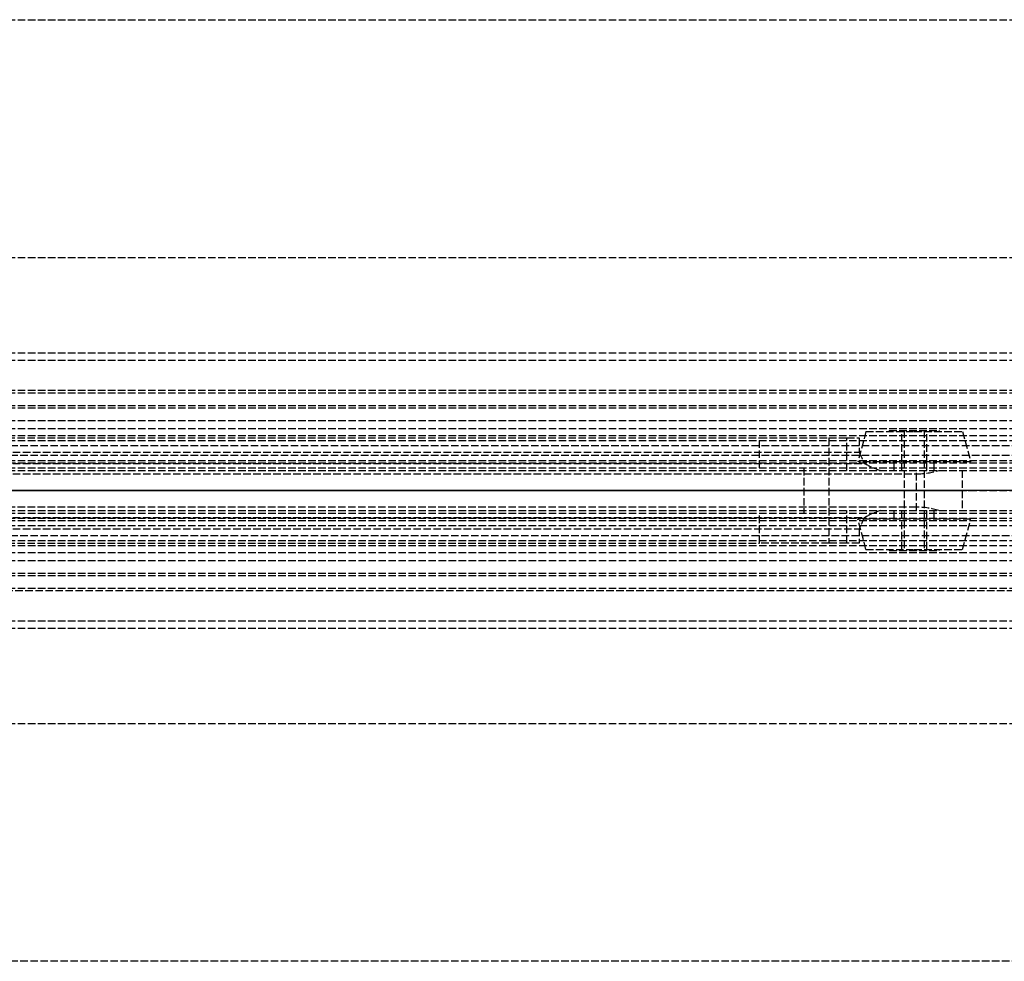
# Model space of a CAD drawing. Header units: millimetres. Extents: x -1 to 2050, y -94 to 94.
# Tile 11 of 14: x 240 to 437, y -94 to 94. Entities that reach past the tile are written whole.
import ezdxf

# ---------------------------------------------------------------- set-up
doc = ezdxf.new("R2010")
doc.units = ezdxf.units.MM
doc.header["$LTSCALE"] = 10
doc.linetypes.add('ALLCAD_Strich', pattern=[0.2, 0.15, -0.05])
doc.layers.add('BESCH_KONT_sich_schn_ansi_2d', color=40, linetype='Continuous')
doc.layers.add('BESCH_KONT_sich_schn_grun_2d', color=10, linetype='Continuous')

msp = doc.modelspace()

# ---------------------------------------------------------------- linework, layer by layer
at = {"layer": 'BESCH_KONT_sich_schn_ansi_2d', "linetype": 'ALLCAD_Strich'}
for p, q in [((0, 0, 9), (993, 0, 9)), ((0, 0, 2287.5), (995, 0, 2287.5)), ((0, 0, 2368), (2050, 0, 2368)), ((2050, 0, 2418), (0, 0, 2418)), ((0, 0, 8), (993, 0, 8)), ((0, 0, 2324), (2020, 0, 2324)), ((2020, 0, 2325.5), (0, 0, 2325.5)), ((0, 0, 2352.5), (2020, 0, 2352.5)), ((0, 0, 2326.5), (2020, 0, 2326.5)), ((0, 0, 2322), (2020, 0, 2322)), ((0, 0, 2355), (2020, 0, 2355)), ((0, 0, 2350.5), (2020, 0, 2350.5)), ((0, 0, 2350), (2020, 0, 2350)), ((0, 0, 26), (1035, 0, 26)), ((1035, 0, 2294), (0, 0, 2294)), ((0, 0, 25), (1035, 0, 25)), ((0, 0, 26), (1035, 0, 26)), ((2050, 0, 2361.5), (0, 0, 2361.5)), ((2050, 0, 2362), (0, 0, 2362)), ((0, 0, 2359), (2050, 0, 2359)), ((0, 0, 2359.5), (2050, 0, 2359.5)), ((0, 0, 2353), (2050, 0, 2353)), ((111, 0, 2328.2), (396.95, 0, 2328.2)), ((111, 0, 2326.3), (408.02, 0, 2326.3)), ((111, 0, 2324.98), (409.1, 0, 2324.98)), ((419.45, 0, 2321.2), (111, 0, 2321.2)), ((125.93, 0, 2343.2), (388.1, 0, 2343.2)), ((401.95, 0, 2339.8), (388.1, 0, 2343.2)), ((396.95, 0, 2341.03), (396.95, 0, 2328.2)), ((405.54, 0, 2339.8), (401.95, 0, 2339.8)), ((405.54, 0, 2334), (405.54, 0, 2339.8)), ((405.54, 0, 2339.8), (419.45, 0, 2339.8)), ((412.33, 0, 2322.46), (423.93, 0, 2322.46)), ((423.93, 0, 2322.46), (412.33, 0, 2322.46))]:
    msp.add_line(p, q, dxfattribs=at)
at = {"layer": 'BESCH_KONT_sich_schn_ansi_2d', "linetype": 'ALLCAD_Strich', "extrusion": (0, 1, 0)}
for radius in [11.25, 2]:
    msp.add_circle((-419, 2335), radius, dxfattribs=at)
at = {"layer": 'BESCH_KONT_sich_schn_ansi_2d', "linetype": 'ALLCAD_Strich', "extrusion": (0, -1, 0)}
for radius in [9.64, 5, 4, 2.5]:
    msp.add_circle((419, 2335), radius, dxfattribs=at)
at = {"layer": 'BESCH_KONT_sich_schn_ansi_2d', "linetype": 'ALLCAD_Strich', "extrusion": (0, 1, 0)}
for centre, radius, start, end in [((-418.75, 2334), 13.21, 324.3334, 0), ((-418.75, 2334), 13.21, 316.9529, 324.3334), ((-418.75, 2334), 13.21, 299.1028, 316.9529), ((-419.25, 2330.5), 9.3, 91.2455, 239.8345), ((-419.25, 2330.5), 9.3, 239.8345, 268.7545)]:
    msp.add_arc(centre, radius, start, end, dxfattribs=at)
at = {"layer": 'BESCH_KONT_sich_schn_grun_2d', "linetype": 'ALLCAD_Strich'}
for p, q in [((0, 94), (2050, 94)), ((0, 46.5), (2050, 46.5)), ((0, 27.5), (2050, 27.5)), ((0, 27.5), (2050, 27.5)), ((0, 26), (2050, 26)), ((0, 20), (1035, 20)), ((0, 19.5), (2050, 19.5)), ((0, 17), (2050, 17)), ((0, 16.5), (2020, 16.5)), ((0, 14), (2020, 14)), ((0, 12.38), (2020, 12.38)), ((414, 12), (424, 12)), ((414, 12), (414, 11.75)), ((417, 12), (417, -12)), ((421, 12), (421, -12)), ((424, 12), (424, 11.75)), ((0, 11), (1035, 11)), ((30, 10), (1035, 10)), ((30, 10), (1035, 10)), ((125.93, 10.5), (388.1, 10.5)), ((388.1, 10.5), (401.95, 10.5)), ((388.1, 4.5), (388.1, 10.5)), ((401.95, 10.5), (405.54, 10.5)), ((401.95, 10.5), (401.95, -10.5)), ((405.54, 10.5), (408.02, 10.5)), ((405.54, 4), (405.54, 10.5)), ((409.36, 11.75), (407.75, 5.75)), ((408.02, 10.5), (408.02, 7.63)), ((409.36, 11.75), (419, 11.75)), ((416.5, 5.75), (416.5, 11.75)), ((419, 11.75), (428.64, 11.75)), ((421.5, 5.75), (421.5, 11.75)), ((428.64, 11.75), (430.25, 5.75)), ((144.5, 9), (619.5, 9)), ((2020, 7), (0, 7)), ((111, 7.63), (408.02, 7.63)), ((234, 6), (2020, 6)), ((0, 4.5), (2020, 4.5)), ((0, 4), (2020, 4)), ((0.02, 5.5), (2020, 5.5)), ((111, 5.4), (409.1, 5.4)), ((396.95, 4.5), (396.95, -4.5)), ((430.25, 5.75), (407.75, 5.75)), ((415, 4), (415, 5.5)), ((416.5, 4), (416.5, 5.5)), ((417, 4), (417, -4)), ((419.45, -4), (419.45, 4)), ((421, 4), (421, -4)), ((421.5, 4), (421.5, 5.5)), ((423, 4), (423, 5.5)), ((428.55, 4), (428.55, -4)), ((111, 3.3), (419.45, 3.3)), ((419.45, -3.3), (111, -3.3)), ((0, -4), (2020, -4)), ((0, -4.5), (2020, -4.5)), ((0, -5.5), (2020, -5.5)), ((111, -5.4), (409.1, -5.4)), ((388.1, -10.5), (388.1, -4.5)), ((405.54, -10.5), (405.54, -4)), ((430.25, -5.75), (407.75, -5.75)), ((409.36, -11.75), (407.75, -5.75)), ((415, -5.5), (415, -4)), ((416.5, -5.5), (416.5, -4)), ((416.5, -11.75), (416.5, -5.75)), ((421.5, -5.5), (421.5, -4)), ((421.5, -11.75), (421.5, -5.75)), ((423, -5.5), (423, -4)), ((428.64, -11.75), (430.25, -5.75)), ((0, -7), (2020, -7)), ((111, -7.63), (408.02, -7.63)), ((234, -6), (2020, -6)), ((408.02, -7.63), (408.02, -10.5)), ((144.5, -9), (619.5, -9)), ((0, -11), (1035, -11)), ((30, -10), (1035, -10)), ((30, -10), (1035, -10)), ((125.93, -10.5), (388.1, -10.5)), ((401.95, -10.5), (388.1, -10.5)), ((405.54, -10.5), (401.95, -10.5)), ((408.02, -10.5), (405.54, -10.5)), ((409.36, -11.75), (419, -11.75)), ((414, -11.75), (414, -12)), ((419, -11.75), (428.64, -11.75)), ((424, -11.75), (424, -12)), ((0, -12.38), (2020, -12.38)), ((414, -12), (424, -12)), ((0, -14), (2020, -14)), ((0, -16.5), (2020, -16.5)), ((0, -17), (2050, -17)), ((0, -19.5), (2050, -19.5)), ((1035, -20), (0, -20)), ((0, -26), (2050, -26)), ((0, -27.5), (2050, -27.5)), ((0, -27.5), (2050, -27.5)), ((0, -46.5), (2050, -46.5)), ((2050, -94), (0, -94))]:
    msp.add_line(p, q, dxfattribs=at)
for centre, major_axis, ratio, start_param, end_param in [((418.75, 20.71), (0, -22.42), 0.589095, -0.948296, -0.819482), ((418.75, 10.4), (13.21, 0), 0.554262, -2.390278, -2.078736), ((419.25, 8.46), (-9.3, 0), 0.554262, -4.690651, -4.185902), ((419.25, -8.46), (9.3, 0), 0.554262, 1.044309, 1.549058), ((418.75, -20.71), (0, 22.42), 0.589095, 0.819482, 0.948296), ((418.75, -10.4), (-13.21, 0), 0.554262, -1.062856, -0.751314)]:
    msp.add_ellipse(centre, major_axis=major_axis, ratio=ratio, start_param=start_param, end_param=end_param, dxfattribs=at)

doc.saveas('drawing.dxf')
